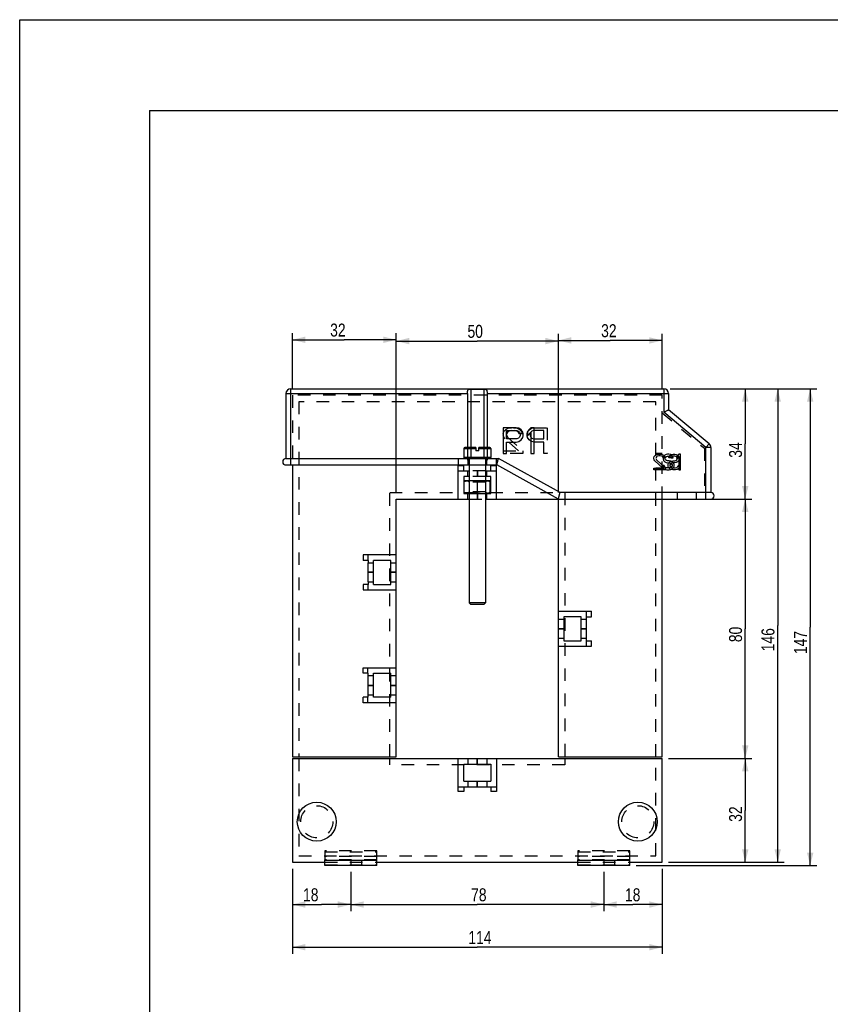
# Model space of a CAD drawing. Extents: x 0 to 210, y 0 to 297.
# Tile 5 of 6: x 0 to 125, y 145 to 297. Entities that reach past the tile are written whole.
import ezdxf

# ---------------------------------------------------------------- set-up
doc = ezdxf.new("R2010")
doc.units = 0
doc.header["$LTSCALE"] = 19.36
doc.header["$MEASUREMENT"] = 0
doc.linetypes.add('HIDDEN', pattern=[0.2, 0.1, -0.1])
doc.layers.get('0').update_dxf_attribs({"linetype": 'CONTINUOUS'})
doc.layers.add('DEFAULT_2', color=8, linetype='HIDDEN')
doc.styles.get("Standard").update_dxf_attribs({"font": 'txt', "width": 0.8})
doc.dimstyles.new('DIMSTYLE_1', dxfattribs={"dimtxt": 2, "dimasz": 2, "dimexe": 0.18, "dimexo": 0.0625, "dimgap": 0.09, "dimtad": 1, "dimlfac": 2, "dimtxsty": 'STANDARD', "dimcen": 0.09, "dimazin": 3, "dimtp": 0.01, "dimtm": 0.01, "dimtfac": 1, "dimtofl": 0, "dimtmove": 0, "dimatfit": 3, "dimtolj": 1})

# ---------------------------------------------------------------- blocks, each defined once
blk = doc.blocks.new('*D3')
at = {"color": 2, "linetype": 'CONTINUOUS'}
for p, q in [((42.04, 240.1), (42.04, 248.65)), ((42.04, 247.65), (50.04, 247.65)), ((58.04, 247.65), (50.04, 247.65)), ((58.04, 224.1), (58.04, 248.65))]:
    blk.add_line(p, q, dxfattribs=at)
for points in [[(44.04, 248.15), (42.04, 247.65), (44.04, 247.15)], [(56.04, 247.15), (58.04, 247.65), (56.04, 248.15)]]:
    blk.add_solid(points, dxfattribs=at)
at = {"color": 2, "linetype": 'CONTINUOUS', "width": 0.8}
blk.add_text('32', height=2, dxfattribs=at).set_placement((47.86, 248.15))
blk = doc.blocks.new('*D4')
at = {"color": 2, "linetype": 'CONTINUOUS'}
for p, q in [((58.04, 224.1), (58.04, 248.45)), ((58.04, 247.45), (70.54, 247.45)), ((83.04, 247.45), (70.54, 247.45)), ((83.04, 224.1), (83.04, 248.45))]:
    blk.add_line(p, q, dxfattribs=at)
for points in [[(60.04, 247.95), (58.04, 247.45), (60.04, 246.95)], [(81.04, 246.95), (83.04, 247.45), (81.04, 247.95)]]:
    blk.add_solid(points, dxfattribs=at)
at = {"color": 2, "linetype": 'CONTINUOUS', "width": 0.8}
blk.add_text('50', height=2, dxfattribs=at).set_placement((69.03, 247.95))
blk = doc.blocks.new('*D5')
at = {"color": 2, "linetype": 'CONTINUOUS'}
for p, q in [((83.04, 224.1), (83.04, 248.55)), ((83.04, 247.55), (91.04, 247.55)), ((99.04, 247.55), (91.04, 247.55)), ((99.04, 240.1), (99.04, 248.55))]:
    blk.add_line(p, q, dxfattribs=at)
for points in [[(85.04, 248.05), (83.04, 247.55), (85.04, 247.05)], [(97.04, 247.05), (99.04, 247.55), (97.04, 248.05)]]:
    blk.add_solid(points, dxfattribs=at)
at = {"color": 2, "linetype": 'CONTINUOUS', "width": 0.8}
blk.add_text('32', height=2, dxfattribs=at).set_placement((89.63, 248.05))
blk = doc.blocks.new('*D6')
at = {"color": 2, "linetype": 'CONTINUOUS'}
for p, q in [((84.04, 223.1), (112.85, 223.1)), ((111.85, 223.1), (111.85, 203.1)), ((111.85, 183.1), (111.85, 203.1)), ((100.04, 183.1), (112.85, 183.1))]:
    blk.add_line(p, q, dxfattribs=at)
for points in [[(112.35, 221.1), (111.85, 223.1), (111.35, 221.1)], [(111.35, 185.1), (111.85, 183.1), (112.35, 185.1)]]:
    blk.add_solid(points, dxfattribs=at)
at = {"color": 2, "linetype": 'CONTINUOUS', "width": 0.8}
blk.add_text('80', height=2, rotation=90, dxfattribs=at).set_placement((111.35, 201.03))
blk = doc.blocks.new('*D7')
at = {"color": 2, "linetype": 'CONTINUOUS'}
for p, q in [((100.04, 183.1), (112.85, 183.1)), ((111.85, 183.1), (111.85, 175.1)), ((111.85, 167.1), (111.85, 175.1)), ((100.04, 167.1), (112.85, 167.1))]:
    blk.add_line(p, q, dxfattribs=at)
for points in [[(112.35, 181.1), (111.85, 183.1), (111.35, 181.1)], [(111.35, 169.1), (111.85, 167.1), (112.35, 169.1)]]:
    blk.add_solid(points, dxfattribs=at)
at = {"color": 2, "linetype": 'CONTINUOUS', "width": 0.8}
blk.add_text('32', height=2, rotation=90, dxfattribs=at).set_placement((111.35, 173.33))
blk = doc.blocks.new('*D8')
at = {"color": 2, "linetype": 'CONTINUOUS'}
for p, q in [((51.04, 165.6), (51.04, 159.58)), ((90.04, 165.6), (90.04, 159.58)), ((51.04, 160.58), (70.54, 160.58)), ((90.04, 160.58), (70.54, 160.58))]:
    blk.add_line(p, q, dxfattribs=at)
for points in [[(53.04, 161.08), (51.04, 160.58), (53.04, 160.08)], [(88.04, 160.08), (90.04, 160.58), (88.04, 161.08)]]:
    blk.add_solid(points, dxfattribs=at)
at = {"color": 2, "linetype": 'CONTINUOUS', "width": 0.8}
blk.add_text('78', height=2, dxfattribs=at).set_placement((69.59, 161.08))
blk = doc.blocks.new('*D9')
at = {"color": 2, "linetype": 'CONTINUOUS'}
for p, q in [((90.04, 165.6), (90.04, 159.58)), ((99.04, 166.1), (99.04, 159.58)), ((90.04, 160.58), (94.54, 160.58)), ((99.04, 160.58), (94.54, 160.58))]:
    blk.add_line(p, q, dxfattribs=at)
for points in [[(92.04, 161.08), (90.04, 160.58), (92.04, 160.08)], [(97.04, 160.08), (99.04, 160.58), (97.04, 161.08)]]:
    blk.add_solid(points, dxfattribs=at)
at = {"color": 2, "linetype": 'CONTINUOUS', "width": 0.8}
blk.add_text('18', height=2, dxfattribs=at).set_placement((93.31, 161.08))
blk = doc.blocks.new('*D10')
at = {"color": 2, "linetype": 'CONTINUOUS'}
for p, q in [((42.04, 166.1), (42.04, 159.58)), ((51.04, 165.6), (51.04, 159.58)), ((42.04, 160.58), (46.54, 160.58)), ((51.04, 160.58), (46.54, 160.58))]:
    blk.add_line(p, q, dxfattribs=at)
for points in [[(44.04, 161.08), (42.04, 160.58), (44.04, 160.08)], [(49.04, 160.08), (51.04, 160.58), (49.04, 161.08)]]:
    blk.add_solid(points, dxfattribs=at)
at = {"color": 2, "linetype": 'CONTINUOUS', "width": 0.8}
blk.add_text('18', height=2, dxfattribs=at).set_placement((43.68, 161.08))
blk = doc.blocks.new('*D11')
at = {"color": 2, "linetype": 'CONTINUOUS'}
for p, q in [((42.04, 166.1), (42.04, 153)), ((99.04, 166.1), (99.04, 153)), ((42.04, 154), (70.54, 154)), ((99.04, 154), (70.54, 154))]:
    blk.add_line(p, q, dxfattribs=at)
for points in [[(44.04, 154.5), (42.04, 154), (44.04, 153.5)], [(97.04, 153.5), (99.04, 154), (97.04, 154.5)]]:
    blk.add_solid(points, dxfattribs=at)
at = {"color": 2, "linetype": 'CONTINUOUS', "width": 0.8}
blk.add_text('114', height=2, dxfattribs=at).set_placement((69.17, 154.5))
blk = doc.blocks.new('*D13')
at = {"color": 2, "linetype": 'CONTINUOUS'}
for p, q in [((100.29, 240.1), (112.85, 240.1)), ((111.85, 240.1), (111.85, 231.6)), ((111.85, 223.1), (111.85, 231.6)), ((106.79, 223.1), (112.85, 223.1))]:
    blk.add_line(p, q, dxfattribs=at)
for points in [[(112.35, 238.1), (111.85, 240.1), (111.35, 238.1)], [(111.35, 225.1), (111.85, 223.1), (112.35, 225.1)]]:
    blk.add_solid(points, dxfattribs=at)
at = {"color": 2, "linetype": 'CONTINUOUS', "width": 0.8}
blk.add_text('34', height=2, rotation=90, dxfattribs=at).set_placement((111.35, 229.47))
blk = doc.blocks.new('*D14')
at = {"color": 2, "linetype": 'CONTINUOUS'}
for p, q in [((100.29, 240.1), (117.85, 240.1)), ((116.85, 240.1), (116.85, 203.6)), ((116.85, 167.1), (116.85, 203.6)), ((100.04, 167.1), (117.85, 167.1))]:
    blk.add_line(p, q, dxfattribs=at)
for points in [[(117.35, 238.1), (116.85, 240.1), (116.35, 238.1)], [(116.35, 169.1), (116.85, 167.1), (117.35, 169.1)]]:
    blk.add_solid(points, dxfattribs=at)
at = {"color": 2, "linetype": 'CONTINUOUS', "width": 0.8}
blk.add_text('146', height=2, rotation=90, dxfattribs=at).set_placement((116.35, 199.62))
blk = doc.blocks.new('*D15')
at = {"color": 2, "linetype": 'CONTINUOUS'}
for p, q in [((100.29, 240.1), (122.86, 240.1)), ((121.86, 240.1), (121.86, 203.35)), ((121.86, 166.6), (121.86, 203.35)), ((95.04, 166.6), (122.86, 166.6))]:
    blk.add_line(p, q, dxfattribs=at)
for points in [[(122.36, 238.1), (121.86, 240.1), (121.36, 238.1)], [(121.36, 168.6), (121.86, 166.6), (122.36, 168.6)]]:
    blk.add_solid(points, dxfattribs=at)
at = {"color": 2, "linetype": 'CONTINUOUS', "width": 0.8}
blk.add_text('147', height=2, rotation=90, dxfattribs=at).set_placement((121.36, 199.18))

msp = doc.modelspace()

# ---------------------------------------------------------------- linework, layer by layer
at = {"color": 7, "linetype": 'CONTINUOUS'}
for p, q in [((0, 0), (0, 297)), ((0, 297), (210, 297)), ((20, 283), (20, 3)), ((20, 283), (207, 283)), ((41.7925, 228.3451), (41.7925, 240.0951)), ((41.7925, 240.0951), (99.2925, 240.0951)), ((69.5425, 240.0522), (69.5425, 231.0451)), ((69.5425, 240.0522), (71.5425, 240.0522)), ((71.5425, 240.0522), (71.5425, 231.0451)), ((99.2925, 240.0951), (99.2925, 236.4953)), ((41.0425, 239.3451), (41.0425, 229.3451)), ((41.0425, 239.3451), (69.0425, 239.3451)), ((69.0425, 239.3451), (69.0425, 231.0451)), ((72.0425, 239.3451), (72.0425, 231.0451)), ((72.0425, 239.3451), (100.0425, 239.3451)), ((100.0425, 239.3451), (100.0425, 236.8451)), ((106.2745, 231.6157), (100.0425, 236.8451)), ((105.7925, 231.0412), (99.2925, 236.4953)), ((74.5425, 234.0951), (74.5425, 230.0951)), ((76.5425, 234.0951), (74.5425, 234.0951)), ((76.9591, 234.0099), (76.5425, 234.0951)), ((77.2925, 233.7546), (76.9591, 234.0099)), ((78.7925, 234.0951), (78.2925, 233.4993)), ((79.2925, 234.0951), (78.7925, 234.0951)), ((79.2925, 230.0951), (79.2925, 234.0951)), ((75.0425, 232.3929), (75.0425, 233.6695)), ((75.0425, 233.6695), (76.6258, 233.6695)), ((76.6258, 232.3929), (75.0425, 232.3929)), ((76.6258, 233.6695), (76.8758, 233.5844)), ((76.8758, 232.478), (76.6258, 232.3929)), ((76.8758, 233.5844), (77.0425, 233.4142)), ((77.0425, 232.6482), (76.8758, 232.478)), ((77.0425, 233.4142), (77.1258, 233.1589)), ((77.1258, 232.9036), (77.0425, 232.6482)), ((77.1258, 233.1589), (77.1258, 232.9036)), ((77.5425, 233.4142), (77.2925, 233.7546)), ((77.2925, 232.2227), (77.5425, 232.5631)), ((77.6258, 233.1589), (77.5425, 233.4142)), ((77.5425, 232.5631), (77.6258, 232.8185)), ((77.6258, 232.8185), (77.6258, 233.1589)), ((78.2925, 233.4993), (78.2925, 232.8185)), ((78.2925, 232.8185), (78.7925, 233.4142)), ((78.7925, 233.4142), (78.7925, 230.0951)), ((68.455, 230.9026), (68.455, 229.4876)), ((68.455, 230.9026), (70.2925, 230.9026)), ((70.2925, 231.0451), (68.5975, 231.0451)), ((70.2925, 231.0451), (70.2925, 230.5451)), ((70.7925, 230.5451), (70.7925, 231.0451)), ((72.4875, 231.0451), (70.7925, 231.0451)), ((70.7925, 230.9026), (72.63, 230.9026)), ((72.63, 230.9026), (72.63, 229.4876)), ((75.0425, 230.0951), (75.0425, 231.8823)), ((75.0425, 231.8823), (76.5425, 231.8823)), ((76.5425, 231.8823), (76.9591, 231.9674)), ((76.9591, 231.9674), (77.2925, 232.2227)), ((105.7925, 231.0412), (106.2745, 231.6157)), ((106.5425, 231.0412), (105.7925, 231.0412)), ((105.7925, 223.0951), (105.7925, 231.0412)), ((106.5425, 231.0412), (106.5425, 224.0951)), ((41.0425, 229.3451), (73.8004, 229.3451)), ((67.5925, 229.3451), (67.5925, 228.3451)), ((72.63, 229.4876), (68.455, 229.4876)), ((69.0925, 229.3451), (69.0925, 228.3451)), ((70.7925, 230.5451), (70.2925, 230.5451)), ((71.9925, 228.3451), (71.9925, 229.3451)), ((73.4925, 228.3451), (73.4925, 229.3451)), ((83.3004, 224.0951), (73.8004, 229.3451)), ((74.5425, 230.0951), (75.0425, 230.0951)), ((78.7925, 230.0951), (79.2925, 230.0951)), ((99.2425, 229.6376), (99.1925, 229.4333)), ((99.1925, 229.4333), (99.1925, 229.2291)), ((99.1925, 229.2291), (99.2425, 229.0248)), ((99.4425, 229.8419), (99.2425, 229.6376)), ((99.6425, 229.944), (99.4425, 229.8419)), ((99.4925, 229.3823), (99.5425, 229.5355)), ((99.4925, 229.2802), (99.4925, 229.3823)), ((99.5425, 229.127), (99.4925, 229.2802)), ((99.5425, 229.5355), (99.6925, 229.6376)), ((99.8425, 229.9951), (99.6425, 229.944)), ((99.6925, 229.6376), (99.8425, 229.6887)), ((100.0925, 229.9951), (99.8425, 229.9951)), ((99.8425, 229.6887), (100.1425, 229.6887)), ((100.3425, 229.944), (100.0925, 229.9951)), ((100.1425, 229.6887), (100.2925, 229.6376)), ((100.2925, 229.6376), (100.3925, 229.5355)), ((100.5425, 229.7908), (100.3425, 229.944)), ((100.3925, 229.5355), (100.4425, 229.4333)), ((100.4425, 229.4333), (100.7425, 229.4333)), ((100.6925, 229.5865), (100.5425, 229.7908)), ((100.7425, 229.4333), (100.6925, 229.5865)), ((101.5925, 229.9951), (101.2925, 229.6376)), ((101.2925, 229.6376), (101.2925, 229.2291)), ((101.2925, 229.2291), (101.5925, 229.5865)), ((101.8925, 229.9951), (101.5925, 229.9951)), ((101.5925, 229.5865), (101.5925, 227.5951)), ((101.8925, 227.5951), (101.8925, 229.9951)), ((41.0425, 228.3451), (73.5425, 228.3451)), ((42.0425, 228.3451), (42.0425, 183.3451)), ((67.5925, 223.0951), (67.5925, 228.1951)), ((68.4425, 228.1951), (67.5925, 228.1951)), ((68.4425, 227.4451), (68.4425, 228.1951)), ((69.2925, 228.3451), (69.2925, 225.9451)), ((71.7925, 228.3451), (71.7925, 225.9451)), ((72.6425, 227.4451), (72.6425, 228.1951)), ((73.4925, 228.1951), (72.6425, 228.1951)), ((73.4925, 223.0951), (73.4925, 228.1951)), ((83.0425, 223.0951), (73.5425, 228.3451)), ((99.3425, 228.2589), (99.0425, 228.2589)), ((99.0425, 228.2589), (99.0925, 228.0546)), ((99.0925, 228.0546), (99.2425, 227.7993)), ((99.2425, 229.0248), (99.4425, 228.8206)), ((99.2425, 227.7993), (99.4925, 227.6461)), ((99.3925, 228.1057), (99.3425, 228.2589)), ((99.5425, 227.9525), (99.3925, 228.1057)), ((99.4425, 228.8206), (99.6425, 228.7185)), ((99.6925, 229.0248), (99.5425, 229.127)), ((99.7425, 227.9014), (99.5425, 227.9525)), ((99.6425, 228.7185), (99.8425, 228.6674)), ((99.8425, 228.9738), (99.6925, 229.0248)), ((100.1425, 227.9014), (99.7425, 227.9014)), ((100.1425, 228.9738), (99.8425, 228.9738)), ((99.8425, 228.6674), (100.1425, 228.6674)), ((100.3925, 228.9227), (100.1425, 228.9738)), ((100.1425, 228.6674), (100.3425, 228.6163)), ((100.3425, 227.9525), (100.1425, 227.9014)), ((100.3425, 228.6163), (100.4925, 228.5142)), ((100.4925, 228.0546), (100.3425, 227.9525)), ((100.5925, 228.8206), (100.3925, 228.9227)), ((100.3925, 227.6461), (100.5925, 227.7482)), ((100.4925, 228.5142), (100.5925, 228.361)), ((100.5925, 228.2078), (100.4925, 228.0546)), ((100.7925, 228.6163), (100.5925, 228.8206)), ((100.5925, 228.361), (100.5925, 228.2078)), ((100.5925, 227.7482), (100.7925, 227.9525)), ((100.8925, 228.4121), (100.7925, 228.6163)), ((100.7925, 227.9525), (100.8925, 228.1568)), ((100.8925, 228.1568), (100.8925, 228.4121)), ((67.5925, 227.4451), (69.2925, 227.4451)), ((68.4425, 226.5951), (68.4425, 223.9451)), ((69.2925, 226.5951), (68.4425, 226.5951)), ((69.0675, 226.5951), (69.0675, 227.4451)), ((71.7925, 227.4451), (73.4925, 227.4451)), ((72.6425, 226.5951), (71.7925, 226.5951)), ((72.0175, 226.5951), (72.0175, 227.4451)), ((72.6425, 223.9451), (72.6425, 226.5951)), ((99.4925, 227.6461), (99.7425, 227.5951)), ((99.7425, 227.5951), (100.1425, 227.5951)), ((100.1425, 227.5951), (100.3925, 227.6461)), ((101.5925, 227.5951), (101.8925, 227.5951)), ((68.5425, 223.9451), (68.5425, 225.9451)), ((68.5425, 225.9451), (72.5425, 225.9451)), ((70.5425, 225.8324), (70.5425, 224.0577)), ((72.5425, 223.9451), (72.5425, 225.9451)), ((68.4425, 223.9451), (72.6425, 223.9451)), ((69.0675, 223.0951), (69.0675, 223.9451)), ((69.2925, 223.9451), (69.2925, 207.0701)), ((71.7925, 223.9451), (71.7925, 207.0701)), ((72.0175, 223.0951), (72.0175, 223.9451)), ((106.5425, 224.0951), (83.3004, 224.0951)), ((58.0425, 183.3451), (58.0425, 223.0951)), ((58.0425, 223.0951), (69.2925, 223.0951)), ((71.7925, 223.0951), (106.5425, 223.0951)), ((83.0425, 183.3451), (83.0425, 223.0951)), ((99.0425, 183.3451), (99.0425, 223.0951)), ((52.9425, 214.4951), (52.9425, 213.6451)), ((58.0425, 214.4951), (52.9425, 214.4951)), ((53.6925, 214.4951), (53.6925, 213.6451)), ((53.6925, 213.6451), (52.9425, 213.6451)), ((53.6941, 213.6451), (53.6946, 213.2701)), ((53.6946, 210.3201), (53.6946, 213.2701)), ((53.6946, 213.2701), (54.5425, 213.2701)), ((54.5425, 209.9451), (54.5425, 213.6451)), ((57.1925, 213.6451), (54.5425, 213.6451)), ((57.1925, 209.9451), (57.1925, 213.6451)), ((57.1925, 213.2701), (58.0425, 213.2701)), ((54.5425, 211.8201), (53.6946, 211.8201)), ((54.5425, 211.7701), (53.6946, 211.7701)), ((58.0425, 211.8201), (57.1925, 211.8201)), ((58.0425, 211.7701), (57.1925, 211.7701)), ((52.9425, 209.9451), (52.9425, 209.0951)), ((53.6925, 209.9451), (52.9425, 209.9451)), ((53.6925, 209.9451), (53.6925, 209.0951)), ((53.6946, 210.3201), (53.6941, 209.9451)), ((53.6946, 210.3201), (54.5425, 210.3201)), ((54.5425, 209.9451), (57.1925, 209.9451)), ((57.1925, 210.3201), (58.0425, 210.3201)), ((52.9425, 209.0951), (58.0425, 209.0951)), ((69.2925, 207.0701), (69.5425, 206.8201)), ((71.7925, 207.0701), (69.2925, 207.0701)), ((71.5425, 206.8201), (69.5425, 206.8201)), ((71.7925, 207.0701), (71.5425, 206.8201)), ((83.0425, 205.7951), (88.1425, 205.7951)), ((86.5425, 204.9451), (83.8925, 204.9451)), ((83.8925, 204.9451), (83.8925, 201.2451)), ((86.5425, 201.2451), (86.5425, 204.9451)), ((87.3925, 200.3951), (87.3925, 205.7951)), ((87.3925, 204.9451), (88.1425, 204.9451)), ((88.1425, 204.9451), (88.1425, 205.7951)), ((83.0425, 204.5701), (83.8925, 204.5701)), ((86.5425, 204.5701), (87.3925, 204.5701)), ((83.0425, 203.1201), (83.8925, 203.1201)), ((83.0425, 203.0701), (83.8925, 203.0701)), ((86.5425, 203.1201), (87.3925, 203.1201)), ((86.5425, 203.0701), (87.3925, 203.0701)), ((83.0425, 201.6201), (83.8925, 201.6201)), ((83.0425, 200.3951), (88.1425, 200.3951)), ((83.8925, 201.2451), (86.5425, 201.2451)), ((86.5425, 201.6201), (87.3925, 201.6201)), ((87.3925, 201.2451), (88.1425, 201.2451)), ((88.1425, 200.3951), (88.1425, 201.2451)), ((52.9425, 196.2451), (52.9425, 197.0951)), ((52.9425, 197.0951), (58.0425, 197.0951)), ((53.6925, 196.2451), (52.9425, 196.2451)), ((53.6925, 196.2451), (53.6925, 197.0951)), ((53.6946, 195.8701), (53.6941, 196.2451)), ((53.6946, 192.9201), (53.6946, 195.8701)), ((53.6946, 195.8701), (54.5425, 195.8701)), ((54.5425, 192.5451), (54.5425, 196.2451)), ((54.5425, 196.2451), (57.1925, 196.2451)), ((57.1925, 192.5451), (57.1925, 196.2451)), ((57.1925, 195.8701), (58.0425, 195.8701)), ((53.6946, 194.4201), (54.5425, 194.4201)), ((53.6946, 194.3701), (54.5425, 194.3701)), ((57.1925, 194.4201), (58.0425, 194.4201)), ((57.1925, 194.3701), (58.0425, 194.3701)), ((53.6941, 192.5451), (53.6946, 192.9201)), ((53.6946, 192.9201), (54.5425, 192.9201)), ((57.1925, 192.9201), (58.0425, 192.9201)), ((52.9425, 191.6951), (52.9425, 192.5451)), ((53.6925, 192.5451), (52.9425, 192.5451)), ((58.0425, 191.6951), (52.9425, 191.6951)), ((53.6925, 191.6951), (53.6925, 192.5451)), ((57.1925, 192.5451), (54.5425, 192.5451)), ((42.0425, 183.3451), (58.0425, 183.3451)), ((42.0425, 183.0951), (42.0425, 167.0951)), ((42.0425, 183.0951), (99.0425, 183.0951)), ((67.5925, 177.9951), (67.5925, 183.0951)), ((68.4425, 182.2451), (72.6425, 182.2451)), ((68.4425, 179.5951), (68.4425, 182.2451)), ((69.0675, 183.0951), (69.0675, 182.2451)), ((70.5175, 182.2451), (70.5175, 183.0951)), ((70.5675, 182.2451), (70.5675, 183.0951)), ((72.0175, 183.0951), (72.0175, 182.2451)), ((72.6425, 182.2451), (72.6425, 179.5951)), ((73.4925, 183.0951), (73.4925, 177.9951)), ((83.0425, 183.3451), (99.0425, 183.3451)), ((99.0425, 167.0951), (99.0425, 183.0951)), ((68.4425, 179.5951), (72.6425, 179.5951)), ((69.0675, 179.5951), (69.0675, 178.7451)), ((70.5175, 178.7451), (70.5175, 179.5951)), ((70.5675, 178.7451), (70.5675, 179.5951)), ((72.0175, 179.5951), (72.0175, 178.7451)), ((67.5925, 178.7451), (73.4925, 178.7451)), ((68.4425, 177.9951), (67.5925, 177.9951)), ((68.4425, 178.7451), (68.4425, 177.9951)), ((72.6425, 178.7451), (72.6425, 177.9951)), ((73.4925, 177.9951), (72.6425, 177.9951)), ((42.0425, 167.0951), (47.0425, 167.0951)), ((47.0425, 166.5951), (47.0425, 167.4701)), ((55.0425, 167.3451), (47.0425, 167.3451)), ((55.0425, 166.5951), (55.0425, 167.4701)), ((55.0425, 167.0951), (86.0425, 167.0951)), ((86.0425, 166.5951), (86.0425, 167.4701)), ((94.0425, 167.3451), (86.0425, 167.3451)), ((94.0425, 166.5951), (94.0425, 167.4701)), ((94.0425, 167.0951), (99.0425, 167.0951)), ((55.0425, 166.5951), (47.0425, 166.5951)), ((94.0425, 166.5951), (86.0425, 166.5951))]:
    msp.add_line(p, q, dxfattribs=at)
for centre in [(45.7925, 173.3451), (95.2925, 173.3451)]:
    msp.add_circle(centre, 3, dxfattribs=at)
for centre, radius, start, end in [((41.7925, 239.3451), 0.75, 90, 180), ((99.2925, 239.3451), 0.75, 0, 90), ((68.5975, 230.9026), 0.1425, 90, 180), ((72.4875, 230.9026), 0.1425, 0, 90), ((105.7925, 231.0412), 0.75, 0, 50), ((41.0425, 228.8451), 0.5, 90, 270), ((68.5975, 229.4876), 0.1425, 180, 270), ((72.4875, 229.4876), 0.1425, 270, 360), ((106.5425, 223.5951), 0.5, 270, 90)]:
    msp.add_arc(centre, radius, start, end, dxfattribs=at)
for points in [[(69.0425, 239.3451), (69.0433, 239.5529), (69.054, 239.7305), (69.0888, 239.8658), (69.1567, 239.9582), (69.2601, 240.0149), (69.3936, 240.0437), (69.5425, 240.0522)], [(71.5425, 240.0522), (71.6929, 240.0435), (71.827, 240.0141), (71.9296, 239.957), (71.9964, 239.8651), (72.0308, 239.7316), (72.0416, 239.554), (72.0425, 239.3451)], [(99.2925, 236.4953), (99.5126, 236.598), (99.7177, 236.6936), (99.8873, 236.7727), (100.0014, 236.8259), (100.0425, 236.8451)], [(73.6714, 228.8451), (73.6963, 228.9415), (73.7203, 229.0344), (73.7424, 229.1203), (73.762, 229.1961), (73.7782, 229.2589), (73.7903, 229.306), (73.7978, 229.3352), (73.8004, 229.3451)], [(73.5425, 228.3451), (73.545, 228.355), (73.5526, 228.3842)], [(73.5526, 228.3842), (73.5647, 228.4314)], [(73.5647, 228.4314), (73.581, 228.4943), (73.6005, 228.5702), (73.6227, 228.656), (73.6466, 228.7487), (73.6714, 228.8451)], [(68.5425, 225.8324), (68.7466, 225.8719), (68.9474, 225.9033), (69.1457, 225.9262), (69.3437, 225.9403), (69.5425, 225.9451)], [(69.5425, 225.9451), (69.7412, 225.9403), (69.9392, 225.9262), (70.1376, 225.9033), (70.3383, 225.8719), (70.5425, 225.8324)], [(70.5425, 225.8324), (70.7466, 225.8719), (70.9474, 225.9033), (71.1457, 225.9262), (71.3437, 225.9403), (71.5425, 225.9451)], [(71.5425, 225.9451), (71.7412, 225.9403), (71.9392, 225.9262), (72.1376, 225.9033), (72.3383, 225.8719), (72.5425, 225.8324)], [(68.5425, 224.0577), (68.7466, 224.0182), (68.9474, 223.9868)], [(68.9474, 223.9868), (69.1457, 223.9639)], [(69.1457, 223.9639), (69.3437, 223.9498), (69.5425, 223.9451)], [(69.5425, 223.9451), (69.7412, 223.9498), (69.9392, 223.9639), (70.1376, 223.9868), (70.3383, 224.0182), (70.5425, 224.0577)], [(70.5425, 224.0577), (70.7466, 224.0182), (70.9474, 223.9868), (71.1457, 223.9639), (71.3437, 223.9498), (71.5425, 223.9451)], [(71.5425, 223.9451), (71.7412, 223.9498), (71.9392, 223.9639)], [(71.9392, 223.9639), (72.1376, 223.9868)], [(72.1376, 223.9868), (72.3383, 224.0182), (72.5425, 224.0577)], [(83.0425, 223.0951), (83.045, 223.105), (83.0526, 223.1342), (83.0647, 223.1814), (83.081, 223.2443), (83.1005, 223.3202), (83.1227, 223.406), (83.1466, 223.4987), (83.1714, 223.5951)], [(83.1714, 223.5951), (83.1963, 223.6915), (83.2203, 223.7844), (83.2424, 223.8703), (83.262, 223.9461), (83.2782, 224.0089), (83.2903, 224.056), (83.2978, 224.0852), (83.3004, 224.0951)]]:
    msp.add_spline(points, degree=3, dxfattribs=at)
at = {"layer": 'DEFAULT_2', "color": 8, "linetype": 'HIDDEN'}
for p, q in [((42.0425, 239.0951), (42.0425, 228.3451)), ((99.0425, 239.0951), (42.0425, 239.0951)), ((99.0425, 223.0951), (99.0425, 239.0951)), ((43.0425, 238.0951), (43.0425, 183.3451)), ((98.0425, 238.0951), (43.0425, 238.0951)), ((98.0425, 183.3451), (98.0425, 238.0951)), ((99.0425, 236.3787), (105.5425, 230.9246)), ((74.6258, 233.4993), (74.9591, 233.8397)), ((74.9591, 233.8397), (75.2925, 234.0099)), ((75.2925, 234.0099), (75.7925, 234.0951)), ((76.1258, 234.0951), (76.7091, 234.0099)), ((76.7091, 234.0099), (77.0425, 233.8397)), ((77.0425, 233.8397), (77.3758, 233.4993)), ((78.5425, 233.7546), (78.8758, 234.0099)), ((78.8758, 234.0099), (79.2925, 234.0951)), ((79.2925, 234.0951), (81.2925, 234.0951)), ((81.2925, 234.0951), (81.2925, 230.0951)), ((74.5425, 233.1589), (74.6258, 233.4993)), ((74.6258, 232.6482), (74.5425, 232.9887)), ((74.7925, 232.3929), (74.6258, 232.6482)), ((76.8758, 230.5206), (74.7925, 232.3929)), ((75.2091, 233.4142), (75.0425, 233.1589)), ((75.0425, 232.9887), (75.2091, 232.6482)), ((75.4591, 233.5844), (75.2091, 233.4142)), ((75.2091, 232.6482), (77.5425, 230.5206)), ((75.8758, 233.6695), (75.4591, 233.5844)), ((76.6258, 233.5844), (76.2091, 233.6695)), ((76.8758, 233.4142), (76.6258, 233.5844)), ((77.0425, 233.1589), (76.8758, 233.4142)), ((77.4591, 233.1589), (77.0425, 233.1589)), ((77.3758, 233.4993), (77.4591, 233.1589)), ((78.2091, 233.1589), (78.2925, 233.4142)), ((78.2091, 232.8185), (78.2091, 233.1589)), ((78.2925, 232.5631), (78.2091, 232.8185)), ((78.2925, 233.4142), (78.5425, 233.7546)), ((78.5425, 232.2227), (78.2925, 232.5631)), ((78.7925, 233.4142), (78.7091, 233.1589)), ((78.7091, 233.1589), (78.7091, 232.9036)), ((78.7091, 232.9036), (78.7925, 232.6482)), ((78.9591, 233.5844), (78.7925, 233.4142)), ((78.7925, 232.6482), (78.9591, 232.478)), ((79.2091, 233.6695), (78.9591, 233.5844)), ((78.9591, 232.478), (79.2091, 232.3929)), ((80.7925, 233.6695), (79.2091, 233.6695)), ((79.2091, 232.3929), (80.7925, 232.3929)), ((80.7925, 232.3929), (80.7925, 233.6695)), ((69.0425, 231.0451), (69.0425, 228.3451)), ((69.5425, 231.0451), (69.5425, 229.3451)), ((71.5425, 231.0451), (71.5425, 229.3451)), ((72.0425, 231.0451), (72.0425, 228.3451)), ((78.8758, 231.9674), (78.5425, 232.2227)), ((79.2925, 231.8823), (78.8758, 231.9674)), ((80.7925, 231.8823), (79.2925, 231.8823)), ((80.7925, 230.0951), (80.7925, 231.8823)), ((105.5425, 230.9246), (105.5425, 224.0951)), ((69.2925, 229.3451), (69.2925, 228.3451)), ((71.7925, 229.3451), (71.7925, 228.3451)), ((74.5425, 230.5206), (76.8758, 230.5206)), ((77.5425, 230.0951), (75.0425, 230.0951)), ((77.5425, 230.5206), (77.5425, 230.0951)), ((81.2925, 230.0951), (80.7925, 230.0951)), ((97.7425, 229.4333), (97.7925, 229.6376)), ((97.7425, 229.3312), (97.7425, 229.4333)), ((97.7925, 229.127), (97.7425, 229.3312)), ((97.7925, 229.6376), (97.9925, 229.8419)), ((97.9925, 229.8419), (98.1925, 229.944)), ((99.0425, 230.0951), (98.0425, 230.0951)), ((98.1425, 229.5865), (98.0425, 229.4333)), ((98.0425, 229.3312), (98.1425, 229.127)), ((98.2925, 229.6887), (98.1425, 229.5865)), ((98.1925, 229.944), (98.4925, 229.9951)), ((98.5425, 229.7397), (98.2925, 229.6887)), ((98.4925, 229.9951), (98.6925, 229.9951)), ((98.7425, 229.7397), (98.5425, 229.7397)), ((98.6925, 229.9951), (99.0425, 229.944)), ((98.9925, 229.6887), (98.7425, 229.7397)), ((99.1425, 229.5865), (98.9925, 229.6887)), ((99.0425, 229.944), (99.2425, 229.8419)), ((99.2425, 229.4333), (99.1425, 229.5865)), ((99.2425, 229.8419), (99.4425, 229.6376)), ((99.4925, 229.4333), (99.2425, 229.4333)), ((99.4425, 229.6376), (99.4925, 229.4333)), ((100.0925, 229.4333), (100.1425, 229.5865)), ((100.3925, 229.4333), (100.0925, 229.4333)), ((100.1425, 229.5865), (100.2925, 229.7908)), ((100.2925, 229.7908), (100.4925, 229.944)), ((100.4425, 229.5355), (100.3925, 229.4333)), ((100.5425, 229.6376), (100.4425, 229.5355)), ((100.4925, 229.944), (100.7425, 229.9951)), ((100.6925, 229.6887), (100.5425, 229.6376)), ((100.9925, 229.6887), (100.6925, 229.6887)), ((100.7425, 229.9951), (100.9925, 229.9951)), ((100.9925, 229.9951), (101.1925, 229.944)), ((101.1425, 229.6376), (100.9925, 229.6887)), ((101.2925, 229.5355), (101.1425, 229.6376)), ((101.1925, 229.944), (101.3925, 229.8419)), ((101.3425, 229.3823), (101.2925, 229.5355)), ((101.2925, 229.127), (101.3425, 229.2802)), ((101.3425, 229.2802), (101.3425, 229.3823)), ((101.3925, 229.8419), (101.5925, 229.6376)), ((101.5925, 229.6376), (101.6425, 229.4333)), ((101.6425, 229.2291), (101.5925, 229.0248)), ((101.6425, 229.4333), (101.6425, 229.2291)), ((97.7425, 227.5951), (97.7425, 227.8504)), ((97.7425, 227.8504), (99.1425, 227.8504)), ((97.8925, 228.9738), (97.7925, 229.127)), ((99.1425, 227.8504), (97.8925, 228.9738)), ((99.0425, 227.8451), (98.0425, 227.8451)), ((98.1425, 229.127), (99.5425, 227.8504)), ((99.5425, 227.8504), (99.5425, 227.5951)), ((99.9425, 228.4121), (100.0425, 228.6163)), ((99.9425, 228.1568), (99.9425, 228.4121)), ((100.0425, 227.9525), (99.9425, 228.1568)), ((100.0425, 228.6163), (100.2425, 228.8206)), ((100.2425, 227.7482), (100.0425, 227.9525)), ((100.2425, 228.8206), (100.4425, 228.9227)), ((100.3425, 228.5142), (100.2425, 228.361)), ((100.2425, 228.361), (100.2425, 228.2078)), ((100.2425, 228.2078), (100.3425, 228.0546)), ((100.4425, 227.6461), (100.2425, 227.7482)), ((100.4925, 228.6163), (100.3425, 228.5142)), ((100.3425, 228.0546), (100.4925, 227.9525)), ((100.4425, 228.9227), (100.6925, 228.9738)), ((100.6925, 228.6674), (100.4925, 228.6163)), ((100.4925, 227.9525), (100.6925, 227.9014)), ((100.6925, 228.9738), (100.9925, 228.9738)), ((100.9925, 228.6674), (100.6925, 228.6674)), ((100.6925, 227.9014), (101.0925, 227.9014)), ((100.9925, 228.9738), (101.1425, 229.0248)), ((101.1925, 228.7185), (100.9925, 228.6674)), ((101.0925, 227.9014), (101.2925, 227.9525)), ((101.1425, 229.0248), (101.2925, 229.127)), ((101.3925, 228.8206), (101.1925, 228.7185)), ((101.2925, 227.9525), (101.4425, 228.1057)), ((101.5925, 227.7993), (101.3425, 227.6461)), ((101.5925, 229.0248), (101.3925, 228.8206)), ((101.4425, 228.1057), (101.4925, 228.2589)), ((101.4925, 228.2589), (101.7925, 228.2589)), ((101.7425, 228.0546), (101.5925, 227.7993)), ((101.7925, 228.2589), (101.7425, 228.0546)), ((71.7925, 227.4451), (69.2925, 227.4451)), ((71.7925, 226.5951), (69.2925, 226.5951)), ((70.5175, 227.4451), (70.5175, 226.5951)), ((70.5675, 227.4451), (70.5675, 226.5951)), ((99.5425, 227.5951), (97.7425, 227.5951)), ((100.6925, 227.5951), (100.4425, 227.6461)), ((101.0925, 227.5951), (100.6925, 227.5951)), ((101.3425, 227.6461), (101.0925, 227.5951)), ((69.0425, 225.9451), (69.2925, 225.6951)), ((69.2925, 225.9451), (69.2925, 223.9451)), ((71.7925, 225.6951), (69.2925, 225.6951)), ((72.0425, 225.9451), (71.7925, 225.6951)), ((71.7925, 225.9451), (71.7925, 223.9451)), ((57.0425, 183.3451), (57.0425, 224.0951)), ((57.0425, 224.0951), (83.3004, 224.0951)), ((69.2925, 224.1951), (69.0425, 223.9451)), ((71.7925, 224.1951), (69.2925, 224.1951)), ((70.5175, 223.9451), (70.5175, 223.0951)), ((70.5675, 223.9451), (70.5675, 223.0951)), ((71.7925, 224.1951), (72.0425, 223.9451)), ((84.0425, 224.0951), (84.0425, 183.3451)), ((101.3401, 224.0951), (101.3401, 223.0951)), ((104.2925, 224.0951), (104.2925, 223.0951)), ((69.2925, 223.0951), (71.7925, 223.0951)), ((53.6925, 213.6451), (53.6946, 213.6451)), ((53.6946, 213.6451), (53.6946, 213.2701)), ((53.6946, 209.9451), (53.6925, 209.9451)), ((53.6946, 210.3201), (53.6946, 209.9451)), ((53.6946, 196.2451), (53.6925, 196.2451)), ((53.6946, 195.8701), (53.6946, 196.2451)), ((53.6946, 192.5451), (53.6946, 192.9201)), ((53.6925, 192.5451), (53.6946, 192.5451)), ((43.0425, 183.0951), (43.0425, 168.0951)), ((57.0425, 182.0951), (57.0425, 183.0951)), ((84.0425, 183.0951), (84.0425, 182.0951)), ((98.0425, 168.0951), (98.0425, 183.0951)), ((84.0425, 182.0951), (57.0425, 182.0951)), ((55.0425, 168.8451), (47.0425, 168.8451)), ((47.0425, 168.8451), (47.0425, 167.4701)), ((47.0425, 168.7201), (55.0425, 168.7201)), ((55.0425, 167.4701), (55.0425, 168.8451)), ((94.0425, 168.8451), (86.0425, 168.8451)), ((86.0425, 168.8451), (86.0425, 167.4701)), ((86.0425, 168.7201), (94.0425, 168.7201)), ((94.0425, 167.4701), (94.0425, 168.8451)), ((43.0425, 168.0951), (98.0425, 168.0951)), ((55.0425, 167.9701), (47.0425, 167.9701)), ((55.0425, 167.4701), (47.0425, 167.4701)), ((47.0425, 167.0951), (55.0425, 167.0951)), ((51.0425, 167.3451), (51.0425, 166.5951)), ((52.6675, 167.3451), (52.6675, 166.5951)), ((94.0425, 167.9701), (86.0425, 167.9701)), ((94.0425, 167.4701), (86.0425, 167.4701)), ((86.0425, 167.0951), (94.0425, 167.0951)), ((90.0425, 167.3451), (90.0425, 166.5951)), ((91.6675, 167.3451), (91.6675, 166.5951)), ((47.0425, 166.7201), (55.0425, 166.7201)), ((86.0425, 166.7201), (94.0425, 166.7201))]:
    msp.add_line(p, q, dxfattribs=at)
for centre in [(45.7925, 173.3451), (95.2925, 173.3451)]:
    msp.add_circle(centre, 2.475, dxfattribs=at)
for points in [[(73.5647, 228.4314), (73.581, 228.4943), (73.6005, 228.5702), (73.6227, 228.656), (73.6466, 228.7487), (73.6714, 228.8451)], [(68.9474, 223.9868), (68.7466, 224.0182), (68.5425, 224.0577)], [(72.5425, 224.0577), (72.3383, 224.0182), (72.1376, 223.9868)]]:
    msp.add_spline(points, degree=3, dxfattribs=at)

# ---------------------------------------------------------------- dimensions: what is measured, and where the dimension line sits
at = {"color": 2, "linetype": 'CONTINUOUS'}
for base, p1, p2, angle, picture, middle in [((42.0425, 247.649), (58.0425, 224.0951), (42.0425, 240.0951), 180, '*D3', (49.465, 249.149)), ((121.8606, 240.0951), (95.0425, 166.5951), (100.2925, 240.0951), 90, '*D15', (120.3606, 201.5832)), ((116.8531, 167.0951), (100.2925, 240.0951), (100.0425, 167.0951), 270, '*D14', (115.3531, 202.0194)), ((111.8456, 240.0951), (106.7925, 223.0951), (100.2925, 240.0951), 90, '*D13', (110.3456, 231.0669)), ((111.8456, 183.0951), (84.0425, 223.0951), (100.0425, 183.0951), 270, '*D6', (110.3456, 202.629)), ((111.8456, 167.0951), (100.0425, 183.0951), (100.0425, 167.0951), 270, '*D7', (110.3456, 174.9288)), ((42.0425, 154.001), (99.0425, 166.0951), (42.0425, 166.0951), 180, '*D11', (71.5711, 155.501)), ((51.0425, 160.5775), (90.0425, 165.5951), (51.0425, 165.5951), 180, '*D8', (71.1904, 162.0775)), ((90.0425, 160.5775), (99.0425, 166.0951), (90.0425, 165.5951), 180, '*D9', (94.9126, 162.0775))]:
    dim = msp.add_linear_dim(base=base, p1=p1, p2=p2, angle=angle, dimstyle='DIMSTYLE_1', dxfattribs=at)
    dim.commit()
    dim.dimension.update_dxf_attribs({"geometry": picture, "text_midpoint": middle, "dimtype": 160})
for base, p1, p2, picture, middle in [((83.0425, 247.4529), (58.0425, 224.0951), (83.0425, 224.0951), '*D4', (70.6343, 248.9529)), ((99.0425, 247.551), (83.0425, 224.0951), (99.0425, 240.0951), '*D5', (91.2274, 249.051)), ((51.0425, 160.5775), (42.0425, 166.0951), (51.0425, 165.5951), '*D10', (45.2849, 162.0775))]:
    dim = msp.add_linear_dim(base=base, p1=p1, p2=p2, dimstyle='DIMSTYLE_1', dxfattribs=at)
    dim.commit()
    dim.dimension.update_dxf_attribs({"geometry": picture, "text_midpoint": middle, "dimtype": 160})

doc.saveas('drawing.dxf')
